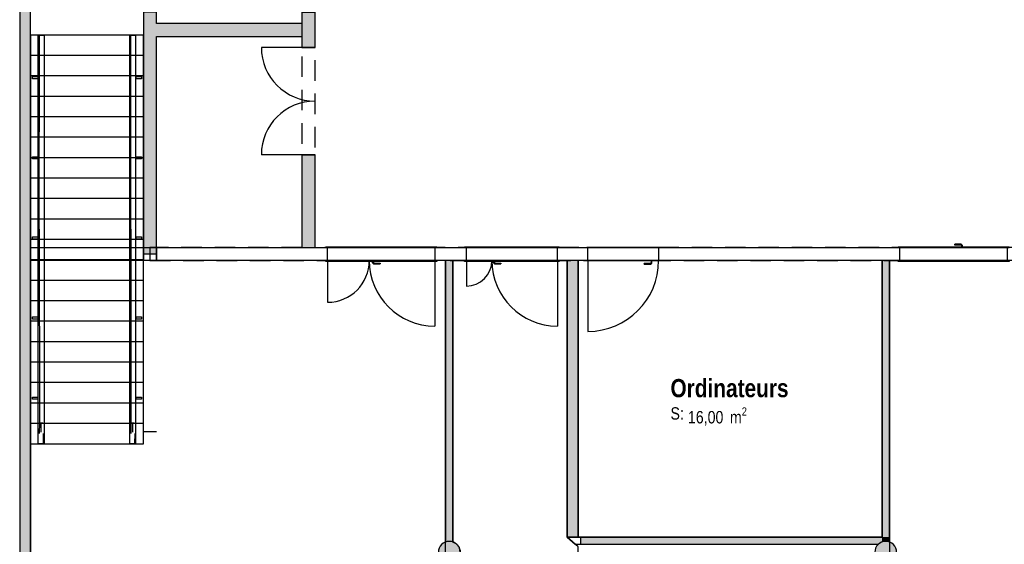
# Model space of a CAD drawing. Extents: x -24342 to 73038, y -9656 to 30949.
# Tile 79 of 170: x 6509 to 7862, y -928 to -207. Entities that reach past the tile are written whole.
import ezdxf
from ezdxf.enums import TextEntityAlignment as Align

# ---------------------------------------------------------------- set-up
doc = ezdxf.new("R2010")
doc.units = 0
doc.linetypes.add('21.0032_xref_rdc_02_pro$0$Tirets', pattern=[458.610928, 282.222247, -176.388681])
doc.linetypes.add('ACAD_ISO12W100', pattern=[21, 12, -3, 0, -3, 0, -3])
for name, color, linetype in [('0_XREF', 250, 'Continuous'), ('21.0032_xref_rdc_02_pro$0$08-01 2D Dessin général.2D', 251, 'Continuous'), ('21.0032_xref_rdc_02_pro$0$A-AREA-____-OTLN.Modèle IFC', 251, 'Continuous'), ('21.0032_xref_rdc_02_pro$0$A-DOOR-____-OTLN.Modèle IFC', 251, 'Continuous'), ('21.0032_xref_rdc_02_pro$0$A-FLOR-HRAL-OTLN.Modèle IFC', 251, 'Continuous'), ('21.0032_xref_rdc_02_pro$0$A-WALL-____-OTLN.Modèle IFC', 251, 'Continuous'), ('21.0032_xref_rdc_02_pro$0$Marques de Zone ARCHICAD', 251, 'Continuous'), ('21.0032_xref_rdc_02_pro$0$Portes ARCHICAD', 251, 'Continuous'), ('21.0032_xref_rdc_02_pro$0$S-COLS-____-OTLN.Modèle IFC', 251, 'Continuous'), ('21.0032_xref_rdc_02_pro$0$S-STRS-____-OTLN.Modèle IFC', 251, 'Continuous')]:
    doc.layers.add(name, color=color, linetype=linetype)
doc.styles.add('21.0032_xref_rdc_02_pro$0$STYLE_GENERE_1', font='ARIALNB.TTF')
doc.styles.add('21.0032_xref_rdc_02_pro$0$STYLE_GENERE_2', font='ARIALN.TTF')

# ---------------------------------------------------------------- blocks, each defined once
blk = doc.blocks.new('21.0032_xref_rdc_02_pro$0$Ordinateurs_STO_39_1', base_point=(74850, -7280))
at = {"layer": '21.0032_xref_rdc_02_pro$0$Marques de Zone ARCHICAD', "insert": (74271, -7398), "char_height": 170, "attachment_point": 1, "style": '21.0032_xref_rdc_02_pro$0$STYLE_GENERE_2'}
blk.add_mtext('\\A1;\\pt0,100;16,00{\\H0.66x;\\S^  ;} m{\\H0.66x;\\S2^  ;}', dxfattribs=at)
at = {"layer": '21.0032_xref_rdc_02_pro$0$Marques de Zone ARCHICAD'}
for tag, height, style, p in [('ROOM_NAME', 250, '21.0032_xref_rdc_02_pro$0$STYLE_GENERE_1', (74031, -7008)), ('DUMMY_849', 250, '21.0032_xref_rdc_02_pro$0$STYLE_GENERE_1', (75669, -6934)), ('calculatedAreaCode', 170, '21.0032_xref_rdc_02_pro$0$STYLE_GENERE_2', (74031, -7396))]:
    blk.add_attdef(tag, text='', height=height, dxfattribs=dict(at, style=style)).set_placement(p, align=Align.TOP_LEFT)
blk = doc.blocks.new('21.0032_xref_rdc_02_pro$0$Mur_86_1', base_point=(65160, -12400))
at = {"layer": '21.0032_xref_rdc_02_pro$0$A-WALL-____-OTLN.Modèle IFC', "linetype": 'Continuous'}
blk.add_hatch(color=256, dxfattribs=at).paths.add_polyline_path([(65085, -280), (65085, -12400), (65235, -12400), (65235, -280)])
at = {"layer": '21.0032_xref_rdc_02_pro$0$A-WALL-____-OTLN.Modèle IFC', "linetype": 'Continuous', "flags": 128}
for points in [[(65085, -280), (65085, -12400)], [(65235, -12400), (65235, -280)], [(65235, -12400), (65085, -12400)]]:
    blk.add_lwpolyline(points, dxfattribs=at)
blk = doc.blocks.new('21.0032_xref_rdc_02_pro$0$Porte (Mur) 29[30]_1')
at = {"layer": '21.0032_xref_rdc_02_pro$0$Portes ARCHICAD', "linetype": 'Continuous'}
for p, q in [((69145, -2450), (68408, -2450)), ((69145, -3925), (68408, -3925))]:
    blk.add_line(p, q, dxfattribs=at)
for centre, start, end in [((69145, -2450), 180, 270), ((69145, -3925), 90, 180)]:
    blk.add_arc(centre, 738, start, end, dxfattribs=at)
blk = doc.blocks.new('21.0032_xref_rdc_02_pro$0$Porte (Mur) 30[31]_1')
at = {"layer": '21.0032_xref_rdc_02_pro$0$Portes ARCHICAD', "linetype": 'Continuous'}
blk.add_line((68965, -995), (69935, -995), dxfattribs=at)
blk.add_arc((68965, -995), 970, 270, 0, dxfattribs=at)
blk = doc.blocks.new('21.0032_xref_rdc_02_pro$0$Mur_87_1', base_point=(69055, -190))
at = {"layer": '21.0032_xref_rdc_02_pro$0$A-WALL-____-OTLN.Modèle IFC', "linetype": 'Continuous'}
for points in [[(68965, -100), (68965, -280), (69145, -100)], [(68965, -280), (69145, -280), (69145, -100)], [(68965, -280), (68965, -995), (69145, -995), (69145, -280)], [(68965, -1965), (68965, -2450), (69145, -2450), (69145, -1965)], [(68965, -3925), (68965, -5200), (69145, -5200), (69145, -3925)]]:
    blk.add_hatch(color=256, dxfattribs=at).paths.add_polyline_path(points)
for p, q in [((68965, -995), (69145, -995)), ((68965, -1965), (69145, -1965)), ((68965, -2450), (69145, -2450)), ((68965, -3925), (69145, -3925))]:
    blk.add_line(p, q, dxfattribs=at)
at = {"layer": '21.0032_xref_rdc_02_pro$0$A-WALL-____-OTLN.Modèle IFC', "linetype": 'Continuous', "flags": 128}
for points in [[(69145, -100), (68965, -100)], [(69145, -995), (69145, -100)], [(68965, -280), (68965, -995)], [(68965, -1965), (68965, -2120)], [(69145, -2450), (69145, -1965)], [(68965, -2300), (68965, -2450)], [(68965, -3925), (68965, -5200)], [(69145, -5200), (69145, -3925)], [(68965, -5200), (69145, -5200)]]:
    blk.add_lwpolyline(points, dxfattribs=at)
at = {"layer": '21.0032_xref_rdc_02_pro$0$Portes ARCHICAD', "linetype": 'Continuous'}
for name in ['21.0032_xref_rdc_02_pro$0$Porte (Mur) 30[31]_1', '21.0032_xref_rdc_02_pro$0$Porte (Mur) 29[30]_1']:
    blk.add_blockref(name, (0, 0), dxfattribs=at)
blk = doc.blocks.new('21.0032_xref_rdc_02_pro$0$Porte (Mur) 32[33]_1')
at = {"layer": '21.0032_xref_rdc_02_pro$0$Portes ARCHICAD', "linetype": 'Continuous'}
blk.add_line((66785, -995), (67755, -995), dxfattribs=at)
blk.add_arc((66785, -995), 970, 270, 0, dxfattribs=at)
blk = doc.blocks.new('21.0032_xref_rdc_02_pro$0$Mur_89_1', base_point=(66875, -7731))
at = {"layer": '21.0032_xref_rdc_02_pro$0$A-WALL-____-OTLN.Modèle IFC', "linetype": 'Continuous'}
for points in [[(66785, -995), (66965, -995), (66965, -280), (66785, -280)], [(66785, -5290), (66965, -5290), (66965, -1965), (66785, -1965)]]:
    blk.add_hatch(color=256, dxfattribs=at).paths.add_polyline_path(points)
for p, q in [((66965, -995), (66785, -995)), ((66785, -995), (66785, -1965)), ((66965, -1965), (66965, -995)), ((66965, -1965), (66785, -1965)), ((66965, -5290), (66785, -5290))]:
    blk.add_line(p, q, dxfattribs=at)
at = {"layer": '21.0032_xref_rdc_02_pro$0$A-WALL-____-OTLN.Modèle IFC', "linetype": 'Continuous', "flags": 128}
for points in [[(66785, -280), (66785, -995)], [(66965, -995), (66965, -280)], [(66785, -1965), (66785, -5290)], [(66965, -2120), (66965, -1965)], [(66965, -5290), (66965, -2300)], [(66785, -7731), (66965, -7731)]]:
    blk.add_lwpolyline(points, dxfattribs=at)
at = {"layer": '21.0032_xref_rdc_02_pro$0$Portes ARCHICAD', "linetype": 'Continuous'}
blk.add_blockref('21.0032_xref_rdc_02_pro$0$Porte (Mur) 32[33]_1', (0, 0), dxfattribs=at)
blk = doc.blocks.new('21.0032_xref_rdc_02_pro$0$Mur_90_1', base_point=(66875, -2210))
at = {"layer": '21.0032_xref_rdc_02_pro$0$A-WALL-____-OTLN.Modèle IFC', "linetype": 'Continuous'}
blk.add_hatch(color=256, dxfattribs=at).paths.add_polyline_path([(66965, -2300), (68965, -2300), (68965, -2120), (66965, -2120)])
at = {"layer": '21.0032_xref_rdc_02_pro$0$A-WALL-____-OTLN.Modèle IFC', "linetype": 'Continuous', "flags": 128}
for points in [[(68965, -2120), (66965, -2120)], [(66965, -2300), (68965, -2300)]]:
    blk.add_lwpolyline(points, dxfattribs=at)
blk = doc.blocks.new('21.0032_xref_rdc_02_pro$0$Mur_91_1', base_point=(70990, -5380))
at = {"layer": '21.0032_xref_rdc_02_pro$0$A-WALL-____-OTLN.Modèle IFC', "linetype": 'Continuous'}
blk.add_hatch(color=256, dxfattribs=at).paths.add_polyline_path([(71040, -5380), (70940, -5380), (70940, -9249), (70941, -9249), (70944, -9247), (70990, -9240), (71036, -9247), (71039, -9249), (71040, -9249)])
at = {"layer": '21.0032_xref_rdc_02_pro$0$A-WALL-____-OTLN.Modèle IFC', "linetype": 'Continuous', "flags": 128}
for points in [[(70940, -5380), (70940, -9249)], [(71040, -5380), (70940, -5380)], [(71040, -9249), (71040, -5380)], [(71039, -9249), (71040, -9249)]]:
    blk.add_lwpolyline(points, dxfattribs=at)
blk = doc.blocks.new('21.0032_xref_rdc_02_pro$0$Mur_138_1', base_point=(72800, -9230))
at = {"layer": '21.0032_xref_rdc_02_pro$0$A-WALL-____-OTLN.Modèle IFC', "linetype": 'Continuous'}
for points in [[(72800, -9280), (76890, -9280), (76902, -9269), (76940, -9249), (76940, -9180), (72800, -9180)], [(77040, -9180), (76940, -9180), (77002, -9242), (77036, -9247), (77040, -9249)], [(76940, -9180), (76940, -9249), (76944, -9247), (76990, -9240), (77002, -9242)]]:
    blk.add_hatch(color=256, dxfattribs=at).paths.add_polyline_path(points)
at = {"layer": '21.0032_xref_rdc_02_pro$0$A-WALL-____-OTLN.Modèle IFC', "linetype": 'Continuous', "flags": 128}
for points in [[(76940, -9180), (72800, -9180)], [(72800, -9280), (72800, -9180)], [(77040, -9249), (77040, -9180)], [(72800, -9280), (76890, -9280)]]:
    blk.add_lwpolyline(points, dxfattribs=at)
blk = doc.blocks.new('21.0032_xref_rdc_02_pro$0$Mur_139_1', base_point=(76990, -9230))
at = {"layer": '21.0032_xref_rdc_02_pro$0$A-WALL-____-OTLN.Modèle IFC', "linetype": 'Continuous'}
blk.add_hatch(color=256, dxfattribs=at).paths.add_polyline_path([(77040, -9180), (77040, -5380), (76940, -5380), (76940, -9180)])
at = {"layer": '21.0032_xref_rdc_02_pro$0$A-WALL-____-OTLN.Modèle IFC', "linetype": 'Continuous', "flags": 128}
for points in [[(77040, -5380), (76940, -5380)], [(76940, -5380), (76940, -9180)], [(77040, -9180), (77040, -5380)]]:
    blk.add_lwpolyline(points, dxfattribs=at)
blk = doc.blocks.new('21.0032_xref_rdc_02_pro$0$Mur_144_1', base_point=(72685, -9180))
at = {"layer": '21.0032_xref_rdc_02_pro$0$A-WALL-____-OTLN.Modèle IFC', "linetype": 'Continuous'}
blk.add_hatch(color=256, dxfattribs=at).paths.add_polyline_path([(72760, -9180), (72760, -5380), (72610, -5380), (72610, -9180)])
at = {"layer": '21.0032_xref_rdc_02_pro$0$A-WALL-____-OTLN.Modèle IFC', "linetype": 'Continuous', "flags": 128}
for points in [[(72760, -5380), (72610, -5380)], [(72610, -5380), (72610, -9180)], [(72760, -9180), (72760, -5380)], [(72610, -9180), (72760, -9180)]]:
    blk.add_lwpolyline(points, dxfattribs=at)
blk = doc.blocks.new('21.0032_xref_rdc_02_pro$0$Mur_192_1', base_point=(66875, -5290))
at = {"layer": '21.0032_xref_rdc_02_pro$0$A-WALL-____-OTLN.Modèle IFC', "linetype": '21.0032_xref_rdc_02_pro$0$Tirets', "flags": 128}
for points in [[(68965, -5200), (66875, -5200)], [(66875, -5200), (66875, -5380)], [(83777, -5200), (69145, -5200)], [(66875, -5380), (83820, -5380)]]:
    blk.add_lwpolyline(points, dxfattribs=at)
blk = doc.blocks.new('21.0032_xref_rdc_02_pro$0$Mur_197_1', base_point=(69055, -190))
at = {"layer": '21.0032_xref_rdc_02_pro$0$A-WALL-____-OTLN.Modèle IFC', "linetype": '21.0032_xref_rdc_02_pro$0$Tirets', "flags": 128}
for points in [[(69145, -100), (68965, -100)], [(69145, -5200), (69145, -100)], [(68965, -280), (68965, -5200)]]:
    blk.add_lwpolyline(points, dxfattribs=at)
blk = doc.blocks.new('21.0032_xref_rdc_02_pro$0$Poteau_18_1', base_point=(70990, -9390))
at = {"layer": '21.0032_xref_rdc_02_pro$0$S-COLS-____-OTLN.Modèle IFC', "linetype": 'Continuous'}
blk.add_hatch(color=256, dxfattribs=at).paths.add_polyline_path([(70840, -9390, 0.414214), (70990, -9540, 0.414214), (71140, -9390, 0.414214), (70990, -9240, 0.414214)])
at = {"layer": '21.0032_xref_rdc_02_pro$0$S-COLS-____-OTLN.Modèle IFC', "linetype": 'Continuous', "flags": 128}
blk.add_lwpolyline([(70840, -9390, 0.414214), (70990, -9540, 0.414214), (71140, -9390, 0.414214), (70990, -9240, 0.414214)], format="xyb", close=True, dxfattribs=at)
blk = doc.blocks.new('21.0032_xref_rdc_02_pro$0$Poteau_19_1', base_point=(76990, -9390))
at = {"layer": '21.0032_xref_rdc_02_pro$0$S-COLS-____-OTLN.Modèle IFC', "linetype": 'Continuous'}
blk.add_hatch(color=256, dxfattribs=at).paths.add_polyline_path([(76840, -9390, 0.414214), (76990, -9540, 0.414214), (77140, -9390, 0.414214), (76990, -9240, 0.414214)])
at = {"layer": '21.0032_xref_rdc_02_pro$0$S-COLS-____-OTLN.Modèle IFC', "linetype": 'Continuous', "flags": 128}
blk.add_lwpolyline([(76840, -9390, 0.414214), (76990, -9540, 0.414214), (77140, -9390, 0.414214), (76990, -9240, 0.414214)], format="xyb", close=True, dxfattribs=at)
blk = doc.blocks.new('21.0032_xref_rdc_02_pro$0$Mur 9[39]_1', base_point=(65235, -5290))
at = {"layer": '21.0032_xref_rdc_02_pro$0$A-WALL-____-OTLN.Modèle IFC', "linetype": 'Continuous'}
for p, q in [((65235, -5200), (66785, -5200)), ((65235, -5380), (65235, -5200)), ((66785, -5200), (66965, -5200)), ((66785, -5200), (66785, -5380)), ((66965, -5200), (68965, -5200)), ((66965, -5200), (66965, -5380)), ((66965, -5380), (66965, -5200)), ((68965, -5200), (69145, -5200)), ((69145, -5200), (78685, -5200)), ((66785, -5380), (65235, -5380)), ((66965, -5380), (66785, -5380)), ((68965, -5380), (66965, -5380)), ((66965, -5380), (66965, -5380)), ((70940, -5380), (68965, -5380)), ((71040, -5380), (70940, -5380)), ((72610, -5380), (71040, -5380)), ((72760, -5380), (72610, -5380)), ((76940, -5380), (72760, -5380)), ((77040, -5380), (76940, -5380)), ((83820, -5380), (77040, -5380))]:
    blk.add_line(p, q, dxfattribs=at)
blk = doc.blocks.new('21.0032_xref_rdc_02_pro$0$Elément Modèle 6[40]_1', base_point=(72475, -5200))
at = {"layer": '21.0032_xref_rdc_02_pro$0$A-DOOR-____-OTLN.Modèle IFC', "linetype": 'Continuous'}
for p, q in [((71200, -5200), (71200, -5190)), ((71200, -5190), (72500, -5190)), ((72500, -5200), (71200, -5200)), ((71225, -5380), (71225, -5200)), ((72475, -5200), (72475, -5380)), ((72500, -5190), (72500, -5200)), ((71200, -5380), (72500, -5380)), ((71200, -5390), (71200, -5380)), ((72500, -5390), (71200, -5390)), ((71594, -5390), (71594, -5407)), ((71594, -5407), (71613, -5426)), ((71606, -5390), (71606, -5402)), ((71606, -5402), (71617, -5414)), ((71617, -5414), (71659, -5414)), ((71659, -5414), (71700, -5414)), ((71700, -5414), (71700, -5418)), ((72500, -5380), (72500, -5390)), ((71613, -5426), (71652, -5426)), ((71652, -5426), (71700, -5426)), ((71700, -5418), (71700, -5422)), ((71700, -5422), (71700, -5426))]:
    blk.add_line(p, q, dxfattribs=at)
blk = doc.blocks.new('21.0032_xref_rdc_02_pro$0$Elément Modèle 7[41]_1', base_point=(77185, -5380))
at = {"layer": '21.0032_xref_rdc_02_pro$0$A-DOOR-____-OTLN.Modèle IFC', "linetype": 'Continuous'}
for p, q in [((77160, -5200), (77160, -5190)), ((77160, -5190), (78685, -5190)), ((78685, -5200), (77160, -5200)), ((77185, -5380), (77185, -5200)), ((77940, -5158), (77940, -5154)), ((77987, -5154), (77940, -5154)), ((77940, -5162), (77940, -5158)), ((77940, -5166), (77940, -5162)), ((77981, -5166), (77940, -5166)), ((78022, -5166), (77981, -5166)), ((78027, -5154), (77987, -5154)), ((78034, -5178), (78022, -5166)), ((78046, -5173), (78027, -5154)), ((78034, -5190), (78034, -5178)), ((78046, -5190), (78046, -5173)), ((78660, -5200), (78660, -5380)), ((78685, -5190), (78685, -5200)), ((77160, -5380), (78685, -5380)), ((77160, -5390), (77160, -5380)), ((78685, -5390), (77160, -5390)), ((78685, -5380), (78685, -5390))]:
    blk.add_line(p, q, dxfattribs=at)
blk = doc.blocks.new('21.0032_xref_rdc_02_pro$0$Elément Modèle 7[42]_1', base_point=(70793, -5200))
at = {"layer": '21.0032_xref_rdc_02_pro$0$A-DOOR-____-OTLN.Modèle IFC', "linetype": 'Continuous'}
for p, q in [((69293, -5200), (69293, -5190)), ((69293, -5190), (70818, -5190)), ((70818, -5200), (69293, -5200)), ((69318, -5380), (69318, -5200)), ((70793, -5200), (70793, -5380)), ((70818, -5190), (70818, -5200)), ((69293, -5380), (70818, -5380)), ((69293, -5390), (69293, -5380)), ((70818, -5390), (69293, -5390)), ((69932, -5390), (69932, -5407)), ((69932, -5407), (69950, -5426)), ((69944, -5390), (69944, -5402)), ((69944, -5402), (69955, -5414)), ((69955, -5414), (69996, -5414)), ((69996, -5414), (70038, -5414)), ((70038, -5414), (70038, -5418)), ((70818, -5380), (70818, -5390)), ((69950, -5426), (69990, -5426)), ((69990, -5426), (70038, -5426)), ((70038, -5418), (70038, -5422)), ((70038, -5422), (70038, -5426))]:
    blk.add_line(p, q, dxfattribs=at)
blk = doc.blocks.new('21.0032_xref_rdc_02_pro$0$Elément Modèle 5[43]_1', base_point=(72825, -5380))
at = {"layer": '21.0032_xref_rdc_02_pro$0$A-DOOR-____-OTLN.Modèle IFC', "linetype": 'Continuous'}
for p, q in [((72880, -5195), (73880, -5195)), ((72880, -5200), (72880, -5195)), ((73880, -5200), (72880, -5200)), ((72895, -5380), (72895, -5200)), ((73865, -5200), (73865, -5380)), ((73880, -5195), (73880, -5200)), ((72880, -5380), (73880, -5380)), ((72880, -5385), (72880, -5380)), ((73880, -5385), (72880, -5385)), ((73764, -5408), (73753, -5419)), ((73758, -5431), (73776, -5413)), ((73764, -5385), (73764, -5408)), ((73776, -5413), (73776, -5385)), ((73880, -5380), (73880, -5385)), ((73670, -5423), (73670, -5419)), ((73711, -5419), (73670, -5419)), ((73670, -5427), (73670, -5423)), ((73670, -5431), (73670, -5427)), ((73670, -5431), (73718, -5431)), ((73753, -5419), (73711, -5419)), ((73718, -5431), (73758, -5431))]:
    blk.add_line(p, q, dxfattribs=at)
blk = doc.blocks.new('21.0032_xref_rdc_02_pro$0$Elément Modèle 16[453]_1', base_point=(65235, -7900))
at = {"layer": '21.0032_xref_rdc_02_pro$0$S-STRS-____-OTLN.Modèle IFC', "linetype": 'Continuous'}
for p, q in [((66785, -2280), (65235, -2280)), ((65235, -2280), (65235, -2561)), ((66785, -2561), (66785, -2280)), ((66785, -2561), (65235, -2561)), ((65235, -2561), (65235, -2842)), ((66785, -2842), (66785, -2561)), ((66785, -2842), (65235, -2842)), ((65235, -2842), (65235, -3123)), ((66785, -3123), (66785, -2842)), ((66785, -3123), (65235, -3123)), ((65235, -3123), (65235, -3404)), ((66785, -3404), (66785, -3123)), ((66785, -3404), (65235, -3404)), ((65235, -3404), (65235, -3685)), ((66785, -3685), (66785, -3404)), ((66785, -3685), (65235, -3685)), ((65235, -3685), (65235, -3966)), ((66785, -3966), (66785, -3685)), ((66785, -3966), (65235, -3966)), ((65235, -3966), (65235, -4247)), ((66785, -4247), (66785, -3966)), ((66785, -4247), (65235, -4247)), ((65235, -4247), (65235, -4528)), ((66785, -4528), (66785, -4247)), ((66785, -4528), (65235, -4528)), ((65235, -4528), (65235, -4809)), ((66785, -4809), (66785, -4528)), ((66785, -4809), (65235, -4809)), ((65235, -4809), (65235, -5090)), ((66785, -5090), (66785, -4809)), ((66785, -5090), (65235, -5090)), ((65235, -5090), (65235, -5371)), ((66785, -5371), (66785, -5090)), ((66785, -5371), (65235, -5371)), ((65235, -5371), (65235, -5652)), ((66785, -5652), (66785, -5371)), ((66785, -5652), (65235, -5652)), ((65235, -5652), (65235, -5933)), ((66785, -5933), (66785, -5652)), ((66785, -5933), (65235, -5933)), ((65235, -5933), (65235, -6214)), ((66785, -6214), (66785, -5933)), ((66785, -6214), (65235, -6214)), ((65235, -6214), (65235, -6495)), ((66785, -6495), (66785, -6214)), ((66785, -6495), (65235, -6495)), ((65235, -6495), (65235, -6776)), ((66785, -6776), (66785, -6495)), ((66785, -6776), (65235, -6776)), ((65235, -6776), (65235, -7057)), ((66785, -7057), (66785, -6776)), ((66785, -7057), (65235, -7057)), ((65235, -7057), (65235, -7338)), ((66785, -7338), (66785, -7057)), ((66785, -7338), (65235, -7338)), ((65235, -7338), (65235, -7619)), ((66785, -7619), (66785, -7338)), ((66785, -7619), (65235, -7619)), ((65235, -7619), (65235, -7900)), ((66785, -7900), (66785, -7619)), ((65235, -7900), (66785, -7900))]:
    blk.add_line(p, q, dxfattribs=at)
blk = doc.blocks.new('21.0032_xref_rdc_02_pro$0$Barrière 1[454]_1', base_point=(65260, -7900))
at = {"layer": '21.0032_xref_rdc_02_pro$0$A-FLOR-HRAL-OTLN.Modèle IFC', "linetype": 'Continuous'}
for p, q in [((65341, -2280), (65346, -2280)), ((65341, -4950), (65341, -2280)), ((65342, -4434), (65341, -2280)), ((65346, -2280), (65351, -2280)), ((65351, -2280), (65356, -2280)), ((65353, -4947), (65356, -2280)), ((65356, -2280), (65369, -2280)), ((65369, -2280), (65376, -2280)), ((65376, -2280), (65381, -2280)), ((65381, -2280), (65389, -2280)), ((65389, -2280), (65397, -2280)), ((65397, -2280), (65404, -2280)), ((65404, -2280), (65412, -2280)), ((65412, -2280), (65417, -2280)), ((65417, -2280), (65419, -2280)), ((65419, -2280), (65421, -2280)), ((65421, -2280), (65421, -4284)), ((65260, -2850), (65336, -2850)), ((65260, -2880), (65260, -2850)), ((65336, -2880), (65260, -2880)), ((65336, -2850), (65341, -2850)), ((65336, -2850), (65336, -2880)), ((65341, -2880), (65336, -2880)), ((65260, -3952), (65336, -3952)), ((65260, -3982), (65260, -3952)), ((65336, -3982), (65260, -3982)), ((65336, -3952), (65341, -3952)), ((65336, -3952), (65336, -3982)), ((65341, -3982), (65336, -3982)), ((65421, -4284), (65421, -4950)), ((65341, -7619), (65342, -4434)), ((65341, -5612), (65341, -4950)), ((65353, -4947), (65356, -7612)), ((65421, -4950), (65421, -7619)), ((65260, -5054), (65336, -5054)), ((65260, -5084), (65260, -5054)), ((65336, -5084), (65260, -5084)), ((65336, -5054), (65341, -5054)), ((65336, -5054), (65336, -5084)), ((65341, -5084), (65336, -5084)), ((65341, -7619), (65341, -5612)), ((65260, -6155), (65336, -6155)), ((65260, -6185), (65260, -6155)), ((65336, -6185), (65260, -6185)), ((65336, -6155), (65341, -6155)), ((65336, -6155), (65336, -6185)), ((65341, -6185), (65336, -6185)), ((65260, -7257), (65336, -7257)), ((65260, -7287), (65260, -7257)), ((65336, -7287), (65260, -7287)), ((65336, -7257), (65341, -7257)), ((65336, -7257), (65336, -7287)), ((65341, -7287), (65336, -7287)), ((65341, -7744), (65341, -7619)), ((65356, -7612), (65353, -7757)), ((65356, -7612), (65369, -7611)), ((65369, -7611), (65375, -7611)), ((65375, -7611), (65376, -7611)), ((65376, -7611), (65381, -7610)), ((65381, -7610), (65389, -7611)), ((65381, -7737), (65381, -7610)), ((65389, -7611), (65391, -7611)), ((65391, -7611), (65397, -7612)), ((65397, -7612), (65404, -7613)), ((65404, -7613), (65412, -7614)), ((65421, -7619), (65421, -7744)), ((65341, -7777), (65341, -7744)), ((65341, -7900), (65341, -7777)), ((65409, -7756), (65406, -7900)), ((65421, -7900), (65420, -7769)), ((65421, -7744), (65421, -7773)), ((65421, -7773), (65421, -7900)), ((65345, -7900), (65341, -7900)), ((65350, -7900), (65345, -7900)), ((65358, -7900), (65350, -7900)), ((65365, -7900), (65358, -7900)), ((65373, -7900), (65365, -7900)), ((65381, -7900), (65373, -7900)), ((65393, -7900), (65381, -7900)), ((65406, -7900), (65393, -7900)), ((65410, -7900), (65406, -7900)), ((65413, -7900), (65410, -7900)), ((65417, -7900), (65413, -7900)), ((65421, -7900), (65417, -7900))]:
    blk.add_line(p, q, dxfattribs=at)
blk = doc.blocks.new('21.0032_xref_rdc_02_pro$0$Barrière 2[455]_1', base_point=(66597, -7900))
at = {"layer": '21.0032_xref_rdc_02_pro$0$A-FLOR-HRAL-OTLN.Modèle IFC', "linetype": 'Continuous'}
for p, q in [((66599, -2280), (66604, -2280)), ((66599, -4950), (66599, -2280)), ((66600, -4434), (66599, -2280)), ((66604, -2280), (66609, -2280)), ((66609, -2280), (66614, -2280)), ((66611, -4947), (66614, -2280)), ((66614, -2280), (66627, -2280)), ((66627, -2280), (66634, -2280)), ((66634, -2280), (66639, -2280)), ((66639, -2280), (66647, -2280)), ((66647, -2280), (66655, -2280)), ((66655, -2280), (66662, -2280)), ((66662, -2280), (66670, -2280)), ((66670, -2280), (66675, -2280)), ((66675, -2280), (66677, -2280)), ((66677, -2280), (66679, -2280)), ((66679, -2280), (66679, -4284)), ((66679, -2850), (66684, -2850)), ((66684, -2880), (66679, -2880)), ((66684, -2850), (66760, -2850)), ((66684, -2880), (66684, -2850)), ((66760, -2880), (66684, -2880)), ((66760, -2850), (66760, -2880)), ((66679, -3952), (66684, -3952)), ((66684, -3982), (66679, -3982)), ((66684, -3952), (66760, -3952)), ((66684, -3982), (66684, -3952)), ((66760, -3982), (66684, -3982)), ((66760, -3952), (66760, -3982)), ((66679, -4284), (66679, -4950)), ((66599, -7619), (66600, -4434)), ((66599, -5612), (66599, -4950)), ((66611, -4947), (66614, -7612)), ((66679, -4950), (66679, -7619)), ((66679, -5054), (66684, -5054)), ((66684, -5084), (66679, -5084)), ((66684, -5054), (66760, -5054)), ((66684, -5084), (66684, -5054)), ((66760, -5084), (66684, -5084)), ((66760, -5054), (66760, -5084)), ((66599, -7619), (66599, -5612)), ((66679, -6155), (66684, -6155)), ((66684, -6185), (66679, -6185)), ((66684, -6155), (66760, -6155)), ((66684, -6185), (66684, -6155)), ((66760, -6185), (66684, -6185)), ((66760, -6155), (66760, -6185)), ((66679, -7257), (66684, -7257)), ((66684, -7287), (66679, -7287)), ((66684, -7257), (66760, -7257)), ((66684, -7287), (66684, -7257)), ((66760, -7287), (66684, -7287)), ((66760, -7257), (66760, -7287)), ((66599, -7744), (66599, -7619)), ((66614, -7612), (66611, -7757)), ((66614, -7612), (66627, -7611)), ((66627, -7611), (66633, -7611)), ((66633, -7611), (66634, -7611)), ((66634, -7611), (66639, -7610)), ((66639, -7610), (66647, -7611)), ((66639, -7737), (66639, -7610)), ((66647, -7611), (66649, -7611)), ((66649, -7611), (66655, -7612)), ((66655, -7612), (66662, -7613)), ((66662, -7613), (66670, -7614)), ((66679, -7619), (66679, -7744)), ((66599, -7777), (66599, -7744)), ((66599, -7900), (66599, -7777)), ((66667, -7756), (66664, -7900)), ((66679, -7900), (66678, -7769)), ((66679, -7744), (66679, -7773)), ((66679, -7773), (66679, -7900)), ((66603, -7900), (66599, -7900)), ((66608, -7900), (66603, -7900)), ((66616, -7900), (66608, -7900)), ((66623, -7900), (66616, -7900)), ((66631, -7900), (66623, -7900)), ((66639, -7900), (66631, -7900)), ((66651, -7900), (66639, -7900)), ((66664, -7900), (66651, -7900)), ((66668, -7900), (66664, -7900)), ((66671, -7900), (66668, -7900)), ((66675, -7900), (66671, -7900)), ((66679, -7900), (66675, -7900))]:
    blk.add_line(p, q, dxfattribs=at)
blk = doc.blocks.new('21.0032_xref_rdc_02_pro$0$Mur 10[459]_1', base_point=(72610, -9280))
at = {"layer": '21.0032_xref_rdc_02_pro$0$A-WALL-____-OTLN.Modèle IFC', "linetype": 'Continuous'}
for p, q in [((72800, -9180), (72610, -9180)), ((72610, -9180), (72720, -9280)), ((72800, -9280), (72800, -9180)), ((72720, -9280), (72800, -9280))]:
    blk.add_line(p, q, dxfattribs=at)
blk = doc.blocks.new('21.0032_xref_rdc_02_pro')
at = {"layer": '21.0032_xref_rdc_02_pro$0$08-01 2D Dessin général.2D', "linetype": 'Continuous'}
for p, q in [((6931.8, -538), (6931.8, -595.2)), ((7079, -538), (7079, -628)), ((7122.5, -538), (7122.5, -573.1)), ((7247.6, -538), (7247.6, -628)), ((7289.5, -538), (7289.5, -635.3))]:
    blk.add_line(p, q, dxfattribs=at)
for centre, radius, start, end in [((6931.8, -538), 57.2, 270, 359.9905), ((7079, -538), 90, 180, 270), ((7122.5, -538), 35.1, 270, 359.9845), ((7247.6, -538), 90, 180, 270), ((7289.5, -538), 97.3, 270, 0)]:
    blk.add_arc(centre, radius, start, end, dxfattribs=at)
at = {"layer": '21.0032_xref_rdc_02_pro$0$A-AREA-____-OTLN.Modèle IFC', "linetype": 'Continuous', "flags": 128}
for points in [[(7059, -1400), (7059, -1382), (7094, -1382), (7094, -953.1), (7094, -924.9), (7094, -538), (6523.5, -538), (6523.5, -1240), (6526.5, -1240, 0.414214), (6686.5, -1400)], [(7261, -538), (7104, -538), (7104, -924.9, -0.317837), (7114, -939, -0.317837), (7104, -953.1), (7104, -1382), (7139, -1382), (7139, -1400), (7276, -1400), (7276, -931.6), (7261, -918), (7261, -907.7)]]:
    blk.add_lwpolyline(points, format="xyb", close=True, dxfattribs=at)
for points in [[(7276, -538), (7276, -918), (7694, -918), (7694, -538)], [(7704, -953.1), (7704, -1382), (7739, -1382), (7739, -1400), (8259, -1400), (8259, -1382), (8339, -1382), (8339, -1400), (8563.4, -1400), (8563.4, -1370), (8581.4, -1370), (8382, -538), (7704, -538), (7704, -924.9)]]:
    blk.add_lwpolyline(points, close=True, dxfattribs=at)
at = {"layer": '21.0032_xref_rdc_02_pro$0$A-AREA-____-OTLN.Modèle IFC', "linetype": 'Continuous', "xscale": 0.1, "yscale": 0.1, "zscale": 0.1}
blk.add_blockref('21.0032_xref_rdc_02_pro$0$Ordinateurs_STO_39_1', (7485, -728), dxfattribs=at).add_auto_attribs({'ROOM_NAME': 'Ordinateurs', 'calculatedAreaCode': 'S: '})
at = {"layer": '21.0032_xref_rdc_02_pro$0$A-DOOR-____-OTLN.Modèle IFC', "linetype": 'Continuous', "xscale": 0.1, "yscale": 0.1, "zscale": 0.1}
for name, p in [('21.0032_xref_rdc_02_pro$0$Elément Modèle 7[42]_1', (7079.3, -520)), ('21.0032_xref_rdc_02_pro$0$Elément Modèle 6[40]_1', (7247.5, -520)), ('21.0032_xref_rdc_02_pro$0$Elément Modèle 5[43]_1', (7282.5, -538)), ('21.0032_xref_rdc_02_pro$0$Elément Modèle 7[41]_1', (7718.5, -538))]:
    blk.add_blockref(name, p, dxfattribs=at)
at = {"layer": '21.0032_xref_rdc_02_pro$0$A-FLOR-HRAL-OTLN.Modèle IFC', "linetype": 'Continuous', "xscale": 0.1, "yscale": 0.1, "zscale": 0.1}
for name, p in [('21.0032_xref_rdc_02_pro$0$Barrière 1[454]_1', (6526, -790)), ('21.0032_xref_rdc_02_pro$0$Barrière 2[455]_1', (6659.7, -790))]:
    blk.add_blockref(name, p, dxfattribs=at)
at = {"layer": '21.0032_xref_rdc_02_pro$0$A-WALL-____-OTLN.Modèle IFC', "xscale": 0.1, "yscale": 0.1, "zscale": 0.1}
for name, p in [('21.0032_xref_rdc_02_pro$0$Mur_87_1', (6905.5, -19)), ('21.0032_xref_rdc_02_pro$0$Mur_197_1', (6905.5, -19)), ('21.0032_xref_rdc_02_pro$0$Mur_86_1', (6516, -1240)), ('21.0032_xref_rdc_02_pro$0$Mur_89_1', (6687.5, -773.1)), ('21.0032_xref_rdc_02_pro$0$Mur_90_1', (6687.5, -221)), ('21.0032_xref_rdc_02_pro$0$Mur_192_1', (6687.5, -529)), ('21.0032_xref_rdc_02_pro$0$Mur_91_1', (7099, -538)), ('21.0032_xref_rdc_02_pro$0$Mur_144_1', (7268.5, -918)), ('21.0032_xref_rdc_02_pro$0$Mur_139_1', (7699, -923)), ('21.0032_xref_rdc_02_pro$0$Mur_138_1', (7280, -923))]:
    blk.add_blockref(name, p, dxfattribs=at)
at = {"layer": '21.0032_xref_rdc_02_pro$0$A-WALL-____-OTLN.Modèle IFC', "linetype": 'Continuous', "xscale": 0.1, "yscale": 0.1, "zscale": 0.1}
for name, p in [('21.0032_xref_rdc_02_pro$0$Mur 9[39]_1', (6523.5, -529)), ('21.0032_xref_rdc_02_pro$0$Mur 10[459]_1', (7261, -928))]:
    blk.add_blockref(name, p, dxfattribs=at)
at = {"layer": '21.0032_xref_rdc_02_pro$0$S-COLS-____-OTLN.Modèle IFC', "xscale": 0.1, "yscale": 0.1, "zscale": 0.1}
for name, p in [('21.0032_xref_rdc_02_pro$0$Poteau_18_1', (7099, -939)), ('21.0032_xref_rdc_02_pro$0$Poteau_19_1', (7699, -939))]:
    blk.add_blockref(name, p, dxfattribs=at)
at = {"layer": '21.0032_xref_rdc_02_pro$0$S-STRS-____-OTLN.Modèle IFC', "linetype": 'Continuous', "xscale": 0.1, "yscale": 0.1, "zscale": 0.1}
blk.add_blockref('21.0032_xref_rdc_02_pro$0$Elément Modèle 16[453]_1', (6523.5, -790), dxfattribs=at)

msp = doc.modelspace()

# ---------------------------------------------------------------- block references
at = {"layer": '0_XREF', "linetype": 'ACAD_ISO12W100'}
msp.add_blockref('21.0032_xref_rdc_02_pro', (0, 0), dxfattribs=at)

doc.saveas('drawing.dxf')
